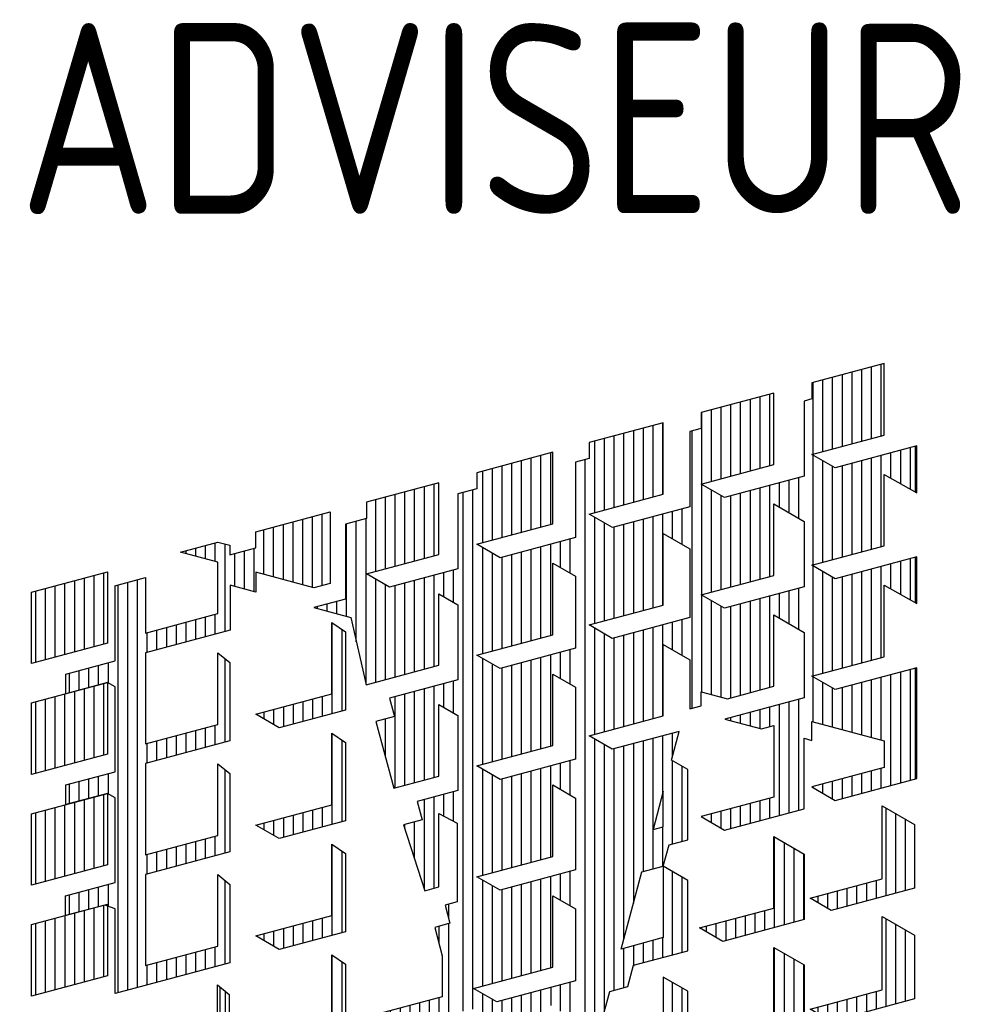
# Model space of a CAD drawing. Extents: x -238422 to 258194, y -34825 to 126331.
# Tile 213 of 239: x 124606 to 125231, y 2355 to 3000. Entities that reach past the tile are written whole.
import ezdxf

# ---------------------------------------------------------------- set-up
doc = ezdxf.new("R2010")
doc.units = 0
doc.header["$LTSCALE"] = 50
doc.layers.get('0').update_dxf_attribs({"linetype": 'CONTINUOUS'})
doc.layers.add('KADER', color=7, linetype='CONTINUOUS')
doc.styles.add('ISO25', font='ISO', dxfattribs={"width": 0.9, "height": 125})

# ---------------------------------------------------------------- blocks, each defined once
blk = doc.blocks.new('BL41', base_point=(518.216, 78.448))
at = {"color": 7, "linetype": 'Continuous'}
for p, q in [((746.539, 267.996), (746.539, 271.087)), ((746.71, 270.947), (746.71, 268.044)), ((745.86, 267.803), (745.86, 268.498)), ((746.2, 267.9), (746.2, 268.593)), ((744.5, 267.52), (744.5, 268.116)), ((744.84, 267.515), (744.84, 268.212)), ((745.18, 267.611), (745.18, 268.307)), ((745.52, 267.707), (745.52, 268.403)), ((743.82, 267.913), (743.82, 267.926)), ((744.16, 267.716), (744.16, 268.021))]:
    blk.add_line(p, q, dxfattribs=at)
blk = doc.blocks.new('BL37', base_point=(518.216, 78.448))
at = {"color": 7, "linetype": 'Continuous'}
for p, q in [((750.45, 283.823), (750.45, 280.64)), ((750.789, 283.59), (750.789, 280.731)), ((750.11, 281.237), (750.11, 280.549)), ((748.75, 280.872), (748.75, 280.184)), ((749.09, 280.963), (749.09, 280.275)), ((749.43, 281.054), (749.43, 280.367)), ((749.77, 281.146), (749.77, 280.458)), ((748.07, 280.69), (748.07, 280.453)), ((748.41, 280.781), (748.41, 280.256))]:
    blk.add_line(p, q, dxfattribs=at)
blk = doc.blocks.new('BL36', base_point=(518.216, 78.448))
at = {"color": 7, "linetype": 'Continuous'}
for p, q in [((750.45, 279.948), (750.45, 276.764)), ((750.789, 279.715), (750.789, 276.855)), ((749.09, 277.088), (749.09, 276.4)), ((749.43, 277.179), (749.43, 276.491)), ((749.77, 277.27), (749.77, 276.582)), ((750.11, 277.361), (750.11, 276.673)), ((748.07, 276.814), (748.07, 276.577)), ((748.41, 276.906), (748.41, 276.381)), ((748.75, 276.997), (748.75, 276.309))]:
    blk.add_line(p, q, dxfattribs=at)
blk = doc.blocks.new('BL35', base_point=(518.216, 78.448))
at = {"color": 7, "linetype": 'Continuous'}
for p, q in [((750.45, 276.073), (750.45, 272.89)), ((750.789, 275.84), (750.789, 272.981)), ((749.43, 273.304), (749.43, 272.617)), ((749.77, 273.396), (749.77, 272.708)), ((750.11, 273.487), (750.11, 272.799)), ((748.07, 272.94), (748.07, 272.703)), ((748.41, 273.031), (748.41, 272.506)), ((748.75, 273.122), (748.75, 272.434)), ((749.09, 273.213), (749.09, 272.525))]:
    blk.add_line(p, q, dxfattribs=at)
blk = doc.blocks.new('BL33', base_point=(518.216, 78.448))
at = {"color": 7, "linetype": 'Continuous'}
for p, q in [((765.919, 276.331), (765.919, 273.16)), ((766.26, 276.135), (766.26, 273.251)), ((766.6, 275.939), (766.6, 273.342)), ((766.94, 275.743), (766.94, 273.433)), ((765.24, 273.665), (765.24, 272.977)), ((765.58, 273.756), (765.58, 273.068)), ((763.88, 273.3), (763.88, 272.815)), ((764.22, 273.392), (764.22, 272.704)), ((764.56, 273.483), (764.56, 272.795)), ((764.9, 273.574), (764.9, 272.886)), ((763.539, 273.209), (763.539, 273.011))]:
    blk.add_line(p, q, dxfattribs=at)
blk = doc.blocks.new('BL21', base_point=(518.216, 78.448))
at = {"color": 7, "linetype": 'Continuous'}
for p, q in [((769.83, 274.27), (769.83, 277.341)), ((770.169, 274.361), (770.169, 277.145)), ((770.51, 274.452), (770.51, 276.948)), ((769.15, 274.088), (769.15, 274.713)), ((769.49, 274.179), (769.49, 274.804)), ((767.789, 273.824), (767.789, 274.348)), ((768.13, 273.814), (768.13, 274.439)), ((768.47, 273.906), (768.47, 274.53)), ((768.81, 273.997), (768.81, 274.621)), ((767.45, 274.02), (767.45, 274.257))]:
    blk.add_line(p, q, dxfattribs=at)
blk = doc.blocks.new('BL20', base_point=(518.216, 78.448))
at = {"color": 7, "linetype": 'Continuous'}
for p, q in [((769.83, 278.145), (769.83, 281.215)), ((770.169, 278.236), (770.169, 281.019)), ((770.51, 278.327), (770.51, 280.823)), ((768.81, 277.872), (768.81, 278.497)), ((769.15, 277.963), (769.15, 278.588)), ((769.49, 278.054), (769.49, 278.679)), ((767.45, 277.895), (767.45, 278.132)), ((767.789, 277.699), (767.789, 278.223)), ((768.13, 277.69), (768.13, 278.314)), ((768.47, 277.781), (768.47, 278.405))]:
    blk.add_line(p, q, dxfattribs=at)
blk = doc.blocks.new('BL18', base_point=(129, 190))
at = {"color": 7, "linetype": 'Continuous'}
for p, q in [((376.703, 391.758), (376.703, 388.587)), ((377.044, 391.562), (377.044, 388.678)), ((377.384, 391.366), (377.384, 388.769)), ((377.724, 391.17), (377.724, 388.86)), ((375.684, 389.001), (375.684, 388.313)), ((376.024, 389.092), (376.024, 388.404)), ((376.364, 389.183), (376.364, 388.495)), ((374.323, 388.636), (374.323, 388.438)), ((374.664, 388.727), (374.664, 388.242)), ((375.004, 388.819), (375.004, 388.131)), ((375.344, 388.91), (375.344, 388.222))]:
    blk.add_line(p, q, dxfattribs=at)
blk = doc.blocks.new('BL15', base_point=(129, 190))
at = {"color": 7, "linetype": 'Continuous'}
for p, q in [((361.234, 399.251), (361.234, 396.067)), ((361.573, 399.018), (361.573, 396.158)), ((360.554, 396.573), (360.554, 395.885)), ((360.894, 396.664), (360.894, 395.976)), ((359.194, 396.208), (359.194, 395.684)), ((359.534, 396.3), (359.534, 395.612)), ((359.874, 396.391), (359.874, 395.703)), ((360.214, 396.482), (360.214, 395.794)), ((358.854, 396.117), (358.854, 395.88))]:
    blk.add_line(p, q, dxfattribs=at)
blk = doc.blocks.new('BL13', base_point=(129, 190))
at = {"color": 7, "linetype": 'Continuous'}
for p, q in [((360.894, 400.539), (360.894, 403.039)), ((359.874, 400.655), (359.874, 402.765)), ((360.214, 400.564), (360.214, 402.856)), ((360.554, 400.473), (360.554, 402.947)), ((358.854, 400.928), (358.854, 402.492)), ((359.194, 400.837), (359.194, 402.583)), ((359.534, 400.746), (359.534, 402.674)), ((357.154, 401.384), (357.154, 402.037)), ((356.134, 401.657), (356.134, 401.763)), ((356.474, 401.566), (356.474, 401.854)), ((356.814, 401.475), (356.814, 401.946)), ((357.494, 398.94), (357.494, 401.995)), ((358.174, 400.421), (358.174, 401.747)), ((358.514, 400.329), (358.514, 401.838)), ((357.833, 400.512), (357.833, 401.656)), ((354.094, 386.404), (354.094, 400.654)), ((354.434, 386.495), (354.434, 400.745)), ((353.754, 386.313), (353.754, 400.563)), ((356.134, 398.576), (356.134, 399.263)), ((356.474, 398.667), (356.474, 399.355)), ((356.814, 398.758), (356.814, 399.446)), ((357.154, 398.849), (357.154, 399.537)), ((355.114, 398.302), (355.114, 398.99)), ((355.453, 398.393), (355.453, 399.081)), ((355.794, 398.484), (355.794, 399.172)), ((354.774, 398.211), (354.774, 398.899)), ((357.494, 395.065), (357.494, 397.981)), ((352.394, 396.886), (352.394, 397.573)), ((352.734, 396.977), (352.734, 397.665)), ((353.073, 397.068), (353.073, 397.756)), ((353.414, 397.132), (353.414, 397.847)), ((352.054, 396.795), (352.054, 397.482)), ((356.474, 394.792), (356.474, 395.479)), ((356.814, 394.883), (356.814, 395.57)), ((357.154, 394.974), (357.154, 395.661)), ((355.453, 394.518), (355.453, 395.206)), ((355.794, 394.609), (355.794, 395.297)), ((356.134, 394.7), (356.134, 395.388)), ((354.774, 394.336), (354.774, 395.024)), ((355.114, 394.427), (355.114, 395.115)), ((357.494, 391.19), (357.494, 394.106)), ((352.734, 393.102), (352.734, 393.79)), ((353.073, 393.193), (353.073, 393.881)), ((353.414, 393.257), (353.414, 393.972)), ((352.054, 392.92), (352.054, 393.607)), ((352.394, 393.011), (352.394, 393.698)), ((356.814, 391.008), (356.814, 391.695)), ((357.154, 391.099), (357.154, 391.786)), ((355.453, 390.643), (355.453, 391.331)), ((355.794, 390.734), (355.794, 391.422)), ((356.134, 390.825), (356.134, 391.513)), ((356.474, 390.917), (356.474, 391.604)), ((354.774, 390.461), (354.774, 391.149)), ((355.114, 390.552), (355.114, 391.24)), ((353.073, 389.318), (353.073, 390.006)), ((353.414, 389.331), (353.414, 390.097)), ((357.494, 387.315), (357.494, 390.23)), ((352.054, 389.045), (352.054, 389.732)), ((352.394, 389.136), (352.394, 389.823)), ((352.734, 389.227), (352.734, 389.915)), ((357.154, 387.224), (357.154, 387.911)), ((355.794, 386.859), (355.794, 387.547)), ((356.134, 386.95), (356.134, 387.638)), ((356.474, 387.041), (356.474, 387.729)), ((356.814, 387.132), (356.814, 387.82)), ((354.774, 386.586), (354.774, 387.273)), ((355.114, 386.677), (355.114, 387.364)), ((355.453, 386.768), (355.453, 387.456))]:
    blk.add_line(p, q, dxfattribs=at)
blk = doc.blocks.new('BL11', base_point=(129, 190))
at = {"color": 7, "linetype": 'Continuous'}
for p, q in [((352.564, 393.056), (352.564, 390.556)), ((352.904, 393.148), (352.904, 390.648)), ((353.244, 393.239), (353.244, 390.739)), ((351.544, 392.783), (351.544, 390.283)), ((351.884, 392.874), (351.884, 390.374)), ((352.224, 392.965), (352.224, 390.465)), ((350.864, 392.601), (350.864, 390.101)), ((351.203, 392.692), (351.203, 390.192))]:
    blk.add_line(p, q, dxfattribs=at)
blk = doc.blocks.new('BL10', base_point=(129, 190))
at = {"color": 7, "linetype": 'Continuous'}
for p, q in [((352.224, 396.841), (352.224, 394.34)), ((352.564, 396.932), (352.564, 394.431)), ((352.904, 397.023), (352.904, 394.523)), ((353.244, 397.114), (353.244, 394.614)), ((351.203, 396.567), (351.203, 394.067)), ((351.544, 396.658), (351.544, 394.158)), ((351.884, 396.749), (351.884, 394.249)), ((350.864, 396.476), (350.864, 393.976))]:
    blk.add_line(p, q, dxfattribs=at)
blk = doc.blocks.new('BL9', base_point=(129, 190))
at = {"color": 7, "linetype": 'Continuous'}
for p, q in [((353.244, 400.989), (353.244, 398.489)), ((351.884, 400.624), (351.884, 398.124)), ((352.224, 400.716), (352.224, 398.216)), ((352.564, 400.807), (352.564, 398.307)), ((352.904, 400.898), (352.904, 398.398)), ((350.864, 400.351), (350.864, 397.851)), ((351.203, 400.442), (351.203, 397.942)), ((351.544, 400.533), (351.544, 398.033))]:
    blk.add_line(p, q, dxfattribs=at)
blk = doc.blocks.new('BL5', base_point=(366.636, 135.725))
at = {"color": 7, "linetype": 'Continuous'}
for p, q in [((617.4, 351.32), (617.4, 353.819)), ((617.74, 351.411), (617.74, 353.911)), ((618.08, 351.502), (618.08, 354.002)), ((616.38, 351.046), (616.38, 353.546)), ((616.719, 351.138), (616.719, 353.637)), ((617.06, 351.229), (617.06, 353.728)), ((615.7, 350.864), (615.7, 353.364)), ((616.04, 350.955), (616.04, 353.455)), ((613.83, 352.863), (613.83, 350.363)), ((614.17, 352.954), (614.17, 350.454)), ((612.469, 352.499), (612.469, 349.999)), ((612.81, 352.59), (612.81, 350.09)), ((613.15, 352.681), (613.15, 350.181)), ((613.49, 352.772), (613.49, 350.272)), ((611.79, 352.317), (611.79, 349.817)), ((612.13, 352.408), (612.13, 349.908)), ((609.75, 351.77), (609.75, 349.27)), ((610.089, 351.861), (610.089, 349.361)), ((610.43, 351.952), (610.43, 349.452)), ((608.39, 351.406), (608.39, 348.906)), ((608.73, 351.497), (608.73, 348.997)), ((609.07, 351.588), (609.07, 349.088)), ((609.41, 351.679), (609.41, 349.179)), ((611.45, 351.663), (611.45, 341.975)), ((608.05, 351.315), (608.05, 348.815)), ((619.1, 349.64), (619.1, 351.088)), ((619.27, 351.133), (619.27, 349.545)), ((605.839, 348.222), (605.839, 350.722)), ((606.18, 348.313), (606.18, 350.813)), ((606.52, 348.404), (606.52, 350.905)), ((615.7, 346.989), (615.7, 350.822)), ((617.74, 347.536), (617.74, 350.723)), ((618.08, 347.627), (618.08, 350.814)), ((618.42, 350.023), (618.42, 350.906)), ((618.76, 349.832), (618.76, 350.997)), ((604.82, 347.949), (604.82, 350.449)), ((605.16, 348.04), (605.16, 350.54)), ((605.5, 348.131), (605.5, 350.631)), ((607.709, 350.661), (607.709, 326.522)), ((616.04, 347.08), (616.04, 350.625)), ((616.38, 347.171), (616.38, 350.429)), ((616.719, 347.262), (616.719, 350.45)), ((617.06, 347.353), (617.06, 350.541)), ((617.4, 347.445), (617.4, 350.632)), ((604.14, 347.767), (604.14, 350.267)), ((604.48, 347.858), (604.48, 350.358)), ((615.19, 350.04), (615.19, 348.618)), ((602.1, 347.22), (602.1, 349.72)), ((602.44, 347.311), (602.44, 349.811)), ((611.79, 349.813), (611.79, 345.941)), ((614.17, 349.767), (614.17, 346.579)), ((614.51, 349.858), (614.51, 349.011)), ((614.85, 349.949), (614.85, 348.815)), ((600.74, 346.856), (600.74, 349.356)), ((601.08, 346.947), (601.08, 349.447)), ((601.42, 347.038), (601.42, 349.538)), ((601.76, 347.129), (601.76, 349.629)), ((603.459, 331.396), (603.459, 349.522)), ((603.8, 331.458), (603.8, 349.613)), ((612.13, 349.617), (612.13, 346.032)), ((612.469, 349.42), (612.469, 346.123)), ((612.81, 349.402), (612.81, 346.214)), ((613.15, 349.493), (613.15, 346.306)), ((613.49, 349.585), (613.49, 346.397)), ((613.83, 349.676), (613.83, 346.488)), ((600.4, 346.765), (600.4, 349.265)), ((608.05, 348.656), (608.05, 344.939)), ((610.089, 348.673), (610.089, 345.485)), ((610.43, 348.764), (610.43, 345.576)), ((610.77, 348.856), (610.77, 347.904)), ((611.11, 348.947), (611.11, 347.708)), ((599.38, 345.19), (599.38, 348.429)), ((599.719, 344.299), (599.719, 348.52)), ((600.06, 342.808), (600.06, 348.611)), ((608.39, 348.459), (608.39, 345.03)), ((608.73, 348.309), (608.73, 345.121)), ((609.07, 348.4), (609.07, 345.212)), ((609.41, 348.491), (609.41, 345.303)), ((609.75, 348.582), (609.75, 345.394)), ((606.18, 344.438), (606.18, 347.626)), ((606.52, 344.529), (606.52, 347.717)), ((606.86, 346.896), (606.86, 347.808)), ((607.2, 346.7), (607.2, 347.899)), ((604.14, 343.892), (604.14, 347.596)), ((604.48, 343.983), (604.48, 347.399)), ((605.16, 344.165), (605.16, 347.352)), ((605.5, 344.256), (605.5, 347.443)), ((605.839, 344.347), (605.839, 347.535)), ((604.82, 344.074), (604.82, 347.261)), ((615.7, 343.114), (615.7, 346.947)), ((618.08, 343.752), (618.08, 346.939)), ((618.42, 346.148), (618.42, 347.03)), ((618.76, 345.956), (618.76, 347.121)), ((619.1, 345.765), (619.1, 347.213)), ((619.27, 347.258), (619.27, 345.669)), ((602.44, 343.436), (602.44, 346.624)), ((602.78, 345.883), (602.78, 346.715)), ((603.12, 345.686), (603.12, 346.806)), ((616.04, 343.205), (616.04, 346.75)), ((617.06, 343.478), (617.06, 346.666)), ((617.4, 343.569), (617.4, 346.757)), ((617.74, 343.661), (617.74, 346.848)), ((600.4, 342.889), (600.4, 346.489)), ((600.74, 342.981), (600.74, 346.293)), ((601.08, 343.072), (601.08, 346.259)), ((601.42, 343.163), (601.42, 346.35)), ((601.76, 343.254), (601.76, 346.442)), ((602.1, 343.345), (602.1, 346.533)), ((616.38, 343.296), (616.38, 346.554)), ((616.719, 343.387), (616.719, 346.575)), ((611.79, 345.938), (611.79, 342.554)), ((614.51, 345.983), (614.51, 345.136)), ((614.85, 346.074), (614.85, 344.939)), ((615.19, 346.165), (615.19, 344.743)), ((598.7, 345.374), (598.7, 345.622)), ((599.04, 345.282), (599.04, 345.713)), ((612.13, 345.742), (612.13, 342.463)), ((613.15, 345.618), (613.15, 342.431)), ((613.49, 345.709), (613.49, 342.522)), ((613.83, 345.8), (613.83, 342.613)), ((614.17, 345.891), (614.17, 342.704)), ((598.36, 345.466), (598.36, 345.531)), ((612.469, 345.546), (612.469, 342.372)), ((612.81, 345.527), (612.81, 342.34)), ((610.43, 344.889), (610.43, 341.701)), ((610.77, 344.98), (610.77, 344.029)), ((611.11, 345.071), (611.11, 343.833)), ((608.05, 344.78), (608.05, 341.064)), ((608.39, 344.583), (608.39, 341.155)), ((609.07, 344.525), (609.07, 341.337)), ((609.41, 344.616), (609.41, 341.428)), ((609.75, 344.707), (609.75, 341.519)), ((610.089, 344.798), (610.089, 341.61)), ((608.73, 344.434), (608.73, 341.246)), ((606.52, 340.654), (606.52, 343.842)), ((606.86, 343.021), (606.86, 343.933)), ((607.2, 342.824), (607.2, 344.024)), ((604.14, 340.017), (604.14, 343.721)), ((604.48, 340.108), (604.48, 343.524)), ((605.5, 340.381), (605.5, 343.568)), ((605.839, 340.472), (605.839, 343.66)), ((606.18, 340.563), (606.18, 343.751)), ((604.82, 340.199), (604.82, 343.386)), ((605.16, 340.29), (605.16, 343.477)), ((618.42, 339.28), (618.42, 343.155)), ((618.76, 339.371), (618.76, 343.246)), ((619.1, 339.462), (619.1, 343.338)), ((619.27, 343.383), (619.27, 339.508)), ((602.78, 342.008), (602.78, 342.84)), ((603.12, 341.811), (603.12, 342.931)), ((615.7, 341.506), (615.7, 343.071)), ((616.04, 341.415), (616.04, 342.875)), ((617.4, 341.051), (617.4, 342.882)), ((617.74, 340.96), (617.74, 342.973)), ((618.08, 340.868), (618.08, 343.064)), ((601.42, 339.29), (601.42, 342.476)), ((601.76, 339.38), (601.76, 342.567)), ((602.1, 339.471), (602.1, 342.658)), ((602.44, 339.561), (602.44, 342.749)), ((616.38, 341.324), (616.38, 342.679)), ((616.719, 341.233), (616.719, 342.7)), ((617.06, 341.142), (617.06, 342.791)), ((601.08, 339.199), (601.08, 342.385)), ((614.85, 342.199), (614.85, 338.324)), ((615.19, 342.29), (615.19, 338.415)), ((613.49, 341.834), (613.49, 341.364)), ((613.83, 341.925), (613.83, 341.273)), ((614.17, 342.016), (614.17, 341.329)), ((614.51, 342.108), (614.51, 338.233)), ((600.74, 340.27), (600.74, 341.605)), ((612.81, 341.652), (612.81, 341.547)), ((613.15, 341.743), (613.15, 341.456)), ((610.77, 341.105), (610.77, 340.259)), ((608.05, 340.905), (608.05, 330.092)), ((609.41, 340.741), (609.41, 335.166)), ((609.75, 340.832), (609.75, 336.269)), ((610.089, 340.923), (610.089, 336.36)), ((610.43, 341.014), (610.43, 338.981)), ((608.39, 340.708), (608.39, 331.361)), ((608.73, 340.559), (608.73, 332.12)), ((609.07, 340.65), (609.07, 333.898)), ((606.86, 339.146), (606.86, 340.057)), ((607.2, 338.949), (607.2, 340.149)), ((610.77, 340.153), (610.77, 337.23)), ((604.14, 336.141), (604.14, 339.846)), ((605.839, 336.596), (605.839, 339.784)), ((606.18, 336.687), (606.18, 339.875)), ((606.52, 336.778), (606.52, 339.966)), ((611.11, 339.957), (611.11, 337.321)), ((617.74, 339.098), (617.74, 339.785)), ((618.08, 339.189), (618.08, 339.876)), ((604.48, 336.232), (604.48, 339.649)), ((604.82, 336.323), (604.82, 339.511)), ((605.16, 336.414), (605.16, 339.602)), ((605.5, 336.505), (605.5, 339.693)), ((616.38, 338.804), (616.38, 339.421)), ((616.719, 338.824), (616.719, 339.512)), ((617.06, 338.915), (617.06, 339.603)), ((617.4, 339.007), (617.4, 339.694)), ((603.12, 338.03), (603.12, 339.056)), ((615.7, 339.196), (615.7, 339.239)), ((616.04, 339), (616.04, 339.33)), ((602.1, 335.666), (602.1, 338.782)), ((602.44, 335.686), (602.44, 338.873)), ((602.78, 338.207), (602.78, 338.964)), ((613.83, 338.737), (613.83, 338.05)), ((614.17, 338.829), (614.17, 338.141)), ((612.469, 338.373), (612.469, 337.795)), ((612.81, 338.464), (612.81, 337.777)), ((613.15, 338.555), (613.15, 337.868)), ((613.49, 338.646), (613.49, 337.959)), ((601.76, 336.714), (601.76, 338.004)), ((611.79, 338.19), (611.79, 338.188)), ((612.13, 338.282), (612.13, 337.991)), ((601.42, 337.762), (601.42, 337.913)), ((610.43, 337.827), (610.43, 336.451)), ((607.2, 335.074), (607.2, 336.273)), ((610.77, 336.279), (610.77, 333.355)), ((604.14, 332.266), (604.14, 335.97)), ((606.18, 332.812), (606.18, 336)), ((606.52, 332.903), (606.52, 336.091)), ((606.86, 335.271), (606.86, 336.182)), ((611.11, 336.082), (611.11, 333.446)), ((604.48, 332.357), (604.48, 335.774)), ((604.82, 332.448), (604.82, 335.636)), ((605.16, 332.539), (605.16, 335.727)), ((605.5, 332.63), (605.5, 335.818)), ((605.839, 332.721), (605.839, 335.909)), ((602.95, 335.135), (602.95, 334.63)), ((602.61, 334.356), (602.61, 333.775)), ((602.95, 334.447), (602.95, 331.26)), ((610.089, 333.86), (610.089, 333.173)), ((610.43, 333.952), (610.43, 333.264)), ((609.07, 333.587), (609.07, 332.211)), ((609.41, 333.678), (609.41, 332.966)), ((609.75, 333.769), (609.75, 333.081)), ((606.52, 332.217), (606.52, 331.591)), ((606.86, 331.395), (606.86, 332.307)), ((607.2, 331.199), (607.2, 332.398)), ((610.77, 332.403), (610.77, 329.48)), ((611.11, 332.207), (611.11, 329.571)), ((602.61, 331.856), (602.61, 331.169)), ((604.14, 328.391), (604.14, 331.993)), ((604.48, 328.482), (604.48, 331.797)), ((605.16, 328.664), (605.16, 331.852)), ((605.5, 328.755), (605.5, 331.943)), ((605.839, 328.846), (605.839, 332.034)), ((606.18, 328.937), (606.18, 332.125)), ((601.25, 331.492), (601.25, 330.804)), ((601.589, 331.583), (601.589, 330.895)), ((601.93, 331.674), (601.93, 330.986)), ((602.27, 331.765), (602.27, 331.078)), ((604.82, 328.573), (604.82, 331.761)), ((600.23, 331.219), (600.23, 331.188)), ((600.57, 331.31), (600.57, 330.992)), ((600.91, 331.401), (600.91, 330.796)), ((603.8, 329.333), (603.8, 330.8)), ((603.459, 330.602), (603.459, 330.709)), ((610.43, 330.076), (610.43, 329.389)), ((609.41, 329.803), (609.41, 329.115)), ((609.75, 329.894), (609.75, 329.206)), ((610.089, 329.985), (610.089, 329.298)), ((608.05, 329.439), (608.05, 328.063)), ((608.39, 329.53), (608.39, 328.842)), ((608.73, 329.621), (608.73, 328.933)), ((609.07, 329.712), (609.07, 329.024)), ((606.86, 320.682), (606.86, 328.432)), ((607.2, 324.68), (607.2, 328.523)), ((605.5, 324.192), (605.5, 328.068)), ((605.839, 323.844), (605.839, 328.159)), ((606.18, 320.5), (606.18, 328.25)), ((606.52, 320.591), (606.52, 328.341)), ((604.82, 327.651), (604.82, 327.885)), ((605.16, 324.101), (605.16, 327.977)), ((604.48, 326.795), (604.48, 327.107)), ((604.82, 325.526), (604.82, 327.198)), ((604.48, 324.25), (604.48, 324.607)), ((604.82, 324.054), (604.82, 324.698)), ((604.14, 324.447), (604.14, 324.516)), ((605.839, 321.719), (605.839, 323.596)), ((605.5, 322.988), (605.5, 323.505)), ((607.2, 320.773), (607.2, 323.448)), ((604.82, 320.179), (604.82, 320.823)), ((605.16, 320.226), (605.16, 320.914)), ((605.5, 320.317), (605.5, 321.005)), ((605.839, 320.409), (605.839, 321.096)), ((604.14, 320.572), (604.14, 320.641)), ((604.48, 320.375), (604.48, 320.732))]:
    blk.add_line(p, q, dxfattribs=at)
blk = doc.blocks.new('SNARF')
at = {"color": 1, "linetype": 'Continuous'}
for p, q in [((-9505.8, 1887.8), (-9600.9, 1862.3)), ((-9505.8, 1794), (-9505.8, 1887.8)), ((-9600.9, 1862.3), (-9600.9, 1841.2)), ((-9650.7, 1848.9), (-9745.8, 1823.5)), ((-9650.7, 1755.2), (-9650.7, 1848.9)), ((-9600.9, 1841.2), (-9610.8, 1838.5)), ((-9610.8, 1838.5), (-9610.8, 1740.1)), ((-9745.8, 1823.5), (-9745.8, 1802.4)), ((-9795.6, 1810.1), (-9892.9, 1784.1)), ((-9795.6, 1716.4), (-9795.6, 1810.1)), ((-9745.8, 1802.4), (-9760.7, 1798.4)), ((-9760.7, 1798.4), (-9760.7, 1699.9)), ((-9600.9, 1768.5), (-9505.8, 1794)), ((-9892.9, 1784.1), (-9892.9, 1763)), ((-9940.5, 1771.3), (-10040.1, 1744.6)), ((-9940.5, 1677.5), (-9940.5, 1771.3)), ((-9570.4, 1750.9), (-9600.9, 1768.5)), ((-9463.2, 1779.6), (-9570.4, 1750.9)), ((-9463, 1718.4), (-9463.2, 1779.6)), ((-9892.9, 1763), (-9910.6, 1758.2)), ((-9910.6, 1758.2), (-9910.6, 1659.8)), ((-10040.1, 1744.6), (-10040.1, 1723.5)), ((-9745.8, 1729.7), (-9650.7, 1755.2)), ((-9505.8, 1742.4), (-9463, 1718.4)), ((-9505.8, 1648.7), (-9505.8, 1742.4)), ((-10089.9, 1731.3), (-10185, 1705.8)), ((-10089.9, 1637.5), (-10089.9, 1731.3)), ((-9715.3, 1712.1), (-9745.8, 1729.7)), ((-9610.8, 1740.1), (-9715.3, 1712.1)), ((-10040.1, 1723.5), (-10065, 1716.9)), ((-10065, 1716.9), (-10065, 1618.4)), ((-10185, 1705.8), (-10185, 1684.7)), ((-9892.9, 1690.3), (-9795.6, 1716.4)), ((-10329.9, 1667), (-10232.5, 1693.1)), ((-10232.5, 1693.1), (-10232.5, 1599.3)), ((-9760.7, 1699.9), (-9862.4, 1672.7)), ((-10185, 1684.7), (-10212.6, 1677.3)), ((-9862.4, 1672.7), (-9892.9, 1690.3)), ((-10329.9, 1645.9), (-10329.9, 1667)), ((-10212.6, 1677.3), (-10212.6, 1578.9)), ((-10040.1, 1650.9), (-9940.5, 1677.5)), ((-10428.8, 1640.4), (-10379.7, 1653.6)), ((-10379.7, 1653.6), (-10363.9, 1649.4)), ((-9910.6, 1659.8), (-10009.6, 1633.2)), ((-10379.7, 1627.3), (-10428.8, 1640.4)), ((-10363.9, 1649.4), (-10363.9, 1636.8)), ((-10363.9, 1636.8), (-10329.9, 1645.9)), ((-10009.6, 1633.2), (-10040.1, 1650.9)), ((-9600.9, 1623.2), (-9505.8, 1648.7)), ((-10379.7, 1559.9), (-10379.7, 1627.3)), ((-10185, 1612.1), (-10089.9, 1637.5)), ((-9463.2, 1634.3), (-9570.4, 1605.6)), ((-9463, 1573.1), (-9463.2, 1634.3)), ((-10329.9, 1614), (-10329.9, 1588.1)), ((-10253.9, 1593.6), (-10329.9, 1614)), ((-10065, 1618.4), (-10154.5, 1594.4)), ((-9570.4, 1605.6), (-9600.9, 1623.2)), ((-10514.7, 1596.3), (-10474.8, 1607)), ((-10474.8, 1607), (-10474.8, 1534.4)), ((-10154.5, 1594.4), (-10185, 1612.1)), ((-10514.6, 1497.9), (-10514.6, 1596.3)), ((-10363.8, 1597.2), (-10363.8, 1538.3)), ((-10329.9, 1588.1), (-10363.8, 1597.2)), ((-10232.5, 1599.3), (-10253.9, 1593.6)), ((-9505.8, 1597.1), (-9463, 1573.1)), ((-9505.8, 1503.4), (-9505.8, 1597.1)), ((-10212.6, 1578.9), (-10253.8, 1567.8)), ((-10089.9, 1585.9), (-10065, 1571.6)), ((-10089.9, 1492.2), (-10089.9, 1585.9)), ((-10253.8, 1567.8), (-10205.5, 1554.8)), ((-10065, 1571.6), (-10065, 1473.1)), ((-10474.8, 1534.4), (-10379.7, 1559.9)), ((-10205.5, 1554.8), (-10185.4, 1466.6)), ((-9650.7, 1558.3), (-9610.8, 1535.3)), ((-9650.7, 1464.6), (-9650.7, 1558.3)), ((-10363.8, 1538.3), (-10474.8, 1508.6)), ((-9610.8, 1535.3), (-9610.8, 1449.5)), ((-9795.6, 1519.5), (-9760.7, 1499.4)), ((-9795.6, 1425.7), (-9795.6, 1519.5)), ((-10579.3, 1480.6), (-10514.6, 1497.9)), ((-10474.8, 1508.6), (-10474.8, 1389.1)), ((-10379.7, 1508.3), (-10364.3, 1495.6)), ((-10379.7, 1414.5), (-10379.7, 1508.3)), ((-9760.7, 1499.4), (-9760.7, 1435.1)), ((-9600.9, 1477.9), (-9505.8, 1503.4)), ((-10364.3, 1495.6), (-10364.3, 1392.9)), ((-10185.4, 1466.6), (-10089.9, 1492.2)), ((-9463.2, 1489), (-9570.4, 1460.3)), ((-9463.2, 1343.7), (-9463.2, 1489)), ((-10579.3, 1454.8), (-10579.3, 1480.6)), ((-10065, 1473.1), (-10154.5, 1449.1)), ((-9570.4, 1460.3), (-9600.9, 1477.9)), ((-10524.6, 1469.5), (-10579.3, 1454.8)), ((-10514.6, 1463.7), (-10524.6, 1469.5)), ((-10514.6, 1352.6), (-10514.6, 1463.7)), ((-9711.5, 1448.3), (-9650.7, 1464.6)), ((-10154.5, 1449.1), (-10148.1, 1425)), ((-9745.8, 1457.4), (-9711.5, 1448.3)), ((-9745.8, 1439.1), (-9745.8, 1457.4)), ((-9610.8, 1449.5), (-9714.7, 1421.6)), ((-10089.9, 1440.6), (-10065, 1426.2)), ((-10089.9, 1346.9), (-10089.9, 1440.6)), ((-9760.7, 1435.1), (-9745.8, 1439.1)), ((-10148.1, 1425), (-10172.5, 1418.5)), ((-10065, 1426.2), (-10065, 1327.8)), ((-9892.9, 1399.7), (-9795.6, 1425.7)), ((-9714.7, 1421.6), (-9666.6, 1408.7)), ((-10474.8, 1389.1), (-10379.7, 1414.5)), ((-10172.5, 1418.5), (-10149.1, 1331.1)), ((-9666.6, 1408.7), (-9650.7, 1413)), ((-9650.7, 1413), (-9650.7, 1319.3)), ((-9600.9, 1418.6), (-9505.8, 1393.1)), ((-9600.9, 1393.5), (-9600.9, 1418.6)), ((-9862.5, 1382), (-9892.9, 1399.7)), ((-9774.6, 1405.5), (-9862.5, 1382)), ((-9784.8, 1367.9), (-9774.6, 1405.5)), ((-9610.8, 1396.4), (-9600.9, 1393.5)), ((-9610.8, 1304.1), (-9610.8, 1396.4)), ((-10364.3, 1392.9), (-10474.8, 1363.3)), ((-9505.8, 1393.1), (-9505.8, 1358.1)), ((-10474.8, 1363.3), (-10474.8, 1243.8)), ((-10379.7, 1363), (-10364.3, 1350.3)), ((-10379.7, 1269.2), (-10379.7, 1363)), ((-9763.3, 1355.5), (-9784.8, 1367.9)), ((-9763.3, 1263.3), (-9763.3, 1355.5)), ((-9505.8, 1358.1), (-9600.9, 1332.6)), ((-10579.3, 1335.3), (-10514.6, 1352.6)), ((-10364.3, 1350.3), (-10364.3, 1247.6)), ((-10149.1, 1331.1), (-10089.9, 1346.9)), ((-9570.4, 1315), (-9463.2, 1343.7)), ((-10579.3, 1309.5), (-10579.3, 1335.3)), ((-9600.9, 1332.6), (-9570.4, 1315)), ((-10524.6, 1324.2), (-10579.3, 1309.5)), ((-10514.6, 1318.4), (-10524.6, 1324.2)), ((-10514.6, 1207.3), (-10514.6, 1318.4)), ((-10065, 1327.8), (-10118.2, 1313.5)), ((-9650.7, 1319.3), (-9745.8, 1293.8)), ((-10118.2, 1313.5), (-10111.7, 1289.5)), ((-9715.3, 1276.2), (-9610.8, 1304.1)), ((-10089.9, 1297.7), (-10065.8, 1285.2)), ((-10089.9, 1201.6), (-10089.9, 1297.7)), ((-9745.8, 1293.8), (-9715.3, 1276.2)), ((-10111.7, 1289.5), (-10136.2, 1282.9)), ((-10136.2, 1282.9), (-10108.2, 1196.7)), ((-10065.8, 1285.2), (-10065.8, 1182.2)), ((-10474.8, 1243.8), (-10379.7, 1269.2)), ((-9795.6, 1228.8), (-9788.1, 1256.6)), ((-9788.1, 1256.6), (-9763.3, 1263.3)), ((-10364.3, 1247.6), (-10474.8, 1218)), ((-9823.9, 1221.2), (-9795.6, 1228.8)), ((-9795.6, 1228.8), (-9795.6, 1135.1)), ((-9763.3, 1210.2), (-9795.6, 1228.8)), ((-10474.8, 1218), (-10474.8, 1098.4)), ((-10379.7, 1217.7), (-10364.3, 1205)), ((-10379.7, 1123.9), (-10379.7, 1217.7)), ((-9851, 1120.2), (-9823.9, 1221.2)), ((-10579.4, 1190), (-10514.6, 1207.3)), ((-10364.3, 1205), (-10364.3, 1102.2)), ((-10108.2, 1196.7), (-10089.9, 1201.6)), ((-9763.3, 1118), (-9763.3, 1210.2)), ((-10579.4, 1164.2), (-10579.4, 1190)), ((-10528, 1177.9), (-10579.4, 1164.2)), ((-10529.7, 1177.4), (-10529.7, 1083.7)), ((-10514.6, 1173.1), (-10528, 1177.9)), ((-10065.8, 1182.2), (-10081.9, 1177.9)), ((-10081.9, 1177.9), (-10075.4, 1153.9)), ((-10580.7, 1163.8), (-10580.7, 1070)), ((-10568, 1167.2), (-10568, 1073.4)), ((-10555.2, 1170.6), (-10555.2, 1076.9)), ((-10542.5, 1174), (-10542.5, 1080.3)), ((-10514.6, 1062), (-10514.6, 1173.1)), ((-10619, 1153.5), (-10619, 1059.8)), ((-10606.3, 1157), (-10606.3, 1063.2)), ((-10593.5, 1160.4), (-10593.5, 1066.6)), ((-10075.4, 1153.9), (-10095.3, 1148.6)), ((-10095.3, 1148.6), (-10085.4, 1111.4)), ((-10474.8, 1098.4), (-10379.7, 1123.9)), ((-9795.6, 1135.1), (-9851, 1120.2)), ((-10085.4, 1111.4), (-10085.4, 1057.4)), ((-9834.6, 1098.9), (-9763.3, 1118)), ((-10364.3, 1102.2), (-10514.6, 1062)), ((-9842.1, 1071), (-9834.6, 1098.9)), ((-9795.6, 1083.5), (-9795.6, 989.8)), ((-9763.4, 1064.9), (-9795.6, 1083.5)), ((-9892.9, 963.7), (-9865.9, 1064.7)), ((-9865.9, 1064.7), (-9842.1, 1071)), ((-9763.4, 972.6), (-9763.4, 1064.9)), ((-10085.4, 1057.4), (-10180.5, 1032))]:
    blk.add_line(p, q, dxfattribs=at)
for points in [[(-9650.7, 1703.6), (-9610.8, 1680.6), (-9610.8, 1594.8), (-9715.3, 1566.8), (-9745.8, 1584.4), (-9650.7, 1609.9), (-9650.7, 1703.6)], [(-9795.6, 1664.8), (-9760.7, 1644.7), (-9760.7, 1554.6), (-9862.5, 1527.3), (-9892.9, 1545), (-9795.6, 1571), (-9795.6, 1664.8)], [(-10624.2, 1588.1), (-10524.6, 1614.8), (-10524.6, 1521), (-10624.2, 1494.3), (-10624.2, 1588.1)], [(-9940.5, 1626), (-9910.6, 1608.8), (-9910.6, 1514.5), (-10009.6, 1487.9), (-10040.1, 1505.6), (-9940.5, 1532.2), (-9940.5, 1626)], [(-10329.9, 1427.9), (-10230.3, 1454.6), (-10230.3, 1548.3), (-10212.6, 1536.2), (-10212.6, 1433.5), (-10299.4, 1410.3), (-10329.9, 1427.9)], [(-9940.5, 1480.7), (-9910.6, 1463.4), (-9910.6, 1369.1), (-10009.6, 1342.6), (-10040.1, 1360.2), (-9940.5, 1386.9), (-9940.5, 1480.7)], [(-10624.2, 1442.8), (-10524.6, 1469.5), (-10524.6, 1375.7), (-10624.2, 1349), (-10624.2, 1442.8)], [(-10329.9, 1282.6), (-10230.3, 1309.3), (-10230.3, 1403), (-10212.6, 1390.9), (-10212.6, 1288.2), (-10299.4, 1265), (-10329.9, 1282.6)], [(-9940.5, 1335.3), (-9910.6, 1318.1), (-9910.6, 1223.8), (-10009.6, 1197.3), (-10040.1, 1214.9), (-9940.5, 1241.6), (-9940.5, 1335.3)], [(-10624.2, 1297.5), (-10524.6, 1324.2), (-10524.6, 1230.4), (-10624.2, 1203.7), (-10624.2, 1297.5)], [(-9795.6, 1327.1), (-9808.9, 1276.9), (-9795.6, 1280.4), (-9795.6, 1327.1)], [(-9603.1, 1186.7), (-9508.6, 1212), (-9508.6, 1308.1), (-9466, 1283.6), (-9466, 1200), (-9575.4, 1170.7), (-9603.1, 1186.7)], [(-9748, 1147.8), (-9650.7, 1173.9), (-9650.7, 1267.7), (-9610.8, 1244.7), (-9610.8, 1158.8), (-9717.6, 1130.2), (-9748, 1147.8)], [(-10329.9, 1137.3), (-10230.3, 1164), (-10230.3, 1257.7), (-10212.6, 1245.6), (-10212.6, 1142.9), (-10299.4, 1119.6), (-10329.9, 1137.3)], [(-9940.5, 1190), (-9910.6, 1172.8), (-9910.6, 1078.5), (-10014.1, 1050.8), (-10044.6, 1068.4), (-9940.5, 1096.3), (-9940.5, 1190)], [(-10624.2, 1152.2), (-10524.6, 1178.8), (-10524.6, 1085.1), (-10624.2, 1058.4), (-10624.2, 1152.2)], [(-9603.1, 1041.3), (-9508.6, 1066.7), (-9508.6, 1162.8), (-9466, 1138.2), (-9466, 1054.7), (-9575.4, 1025.4), (-9603.1, 1041.3)], [(-10329.9, 992), (-10230.3, 1018.7), (-10230.3, 1112.4), (-10212.6, 1100.3), (-10212.6, 997.6), (-10299.4, 974.3), (-10329.9, 992)], [(-9748, 1002.5), (-9650.7, 1028.6), (-9650.7, 1122.3), (-9610.8, 1099.4), (-9610.8, 1013.5), (-9717.6, 984.9), (-9748, 1002.5)], [(-10479.3, 951.9), (-10380.2, 979.7), (-10380.2, 1073.4), (-10364.8, 1060.8), (-10364.8, 958.1), (-10448.8, 934.3), (-10479.3, 951.9)]]:
    blk.add_lwpolyline(points, dxfattribs=at)
at = {"color": 1, "xscale": 37.5, "yscale": 37.5, "zscale": 37.5}
for name, p in [('BL5', (-18938.9, -6298.7)), ('BL13', (-18938.9, -6298.7)), ('BL9', (-18938.9, -6298.7)), ('BL15', (-18938.9, -6298.7)), ('BL10', (-18938.9, -6298.7)), ('BL37', (-18938.9, -6298.7)), ('BL11', (-18938.9, -6298.7)), ('BL20', (-18938.9, -6298.7)), ('BL18', (-18938.9, -6298.7)), ('BL36', (-18938.9, -6298.7)), ('BL21', (-18938.9, -6298.7)), ('BL35', (-18938.9, -6298.7)), ('BL33', (-18938.9, -6298.7)), ('BL41', (-18938.9, -6153.4))]:
    blk.add_blockref(name, p, dxfattribs=at)
at = {"color": 2, "linetype": 'Continuous', "style": 'ISO25', "width": 0.9}
blk.add_text('ADVISEUR :', height=250, dxfattribs=at).set_placement((-10640.9, 2084))

msp = doc.modelspace()

# ---------------------------------------------------------------- block references
at = {"layer": 'KADER', "linetype": 'Continuous', "xscale": 0.5, "yscale": 0.5, "zscale": 0.5}
msp.add_blockref('SNARF', (129926.24242, 1830.76024), dxfattribs=at)

doc.saveas('drawing.dxf')
